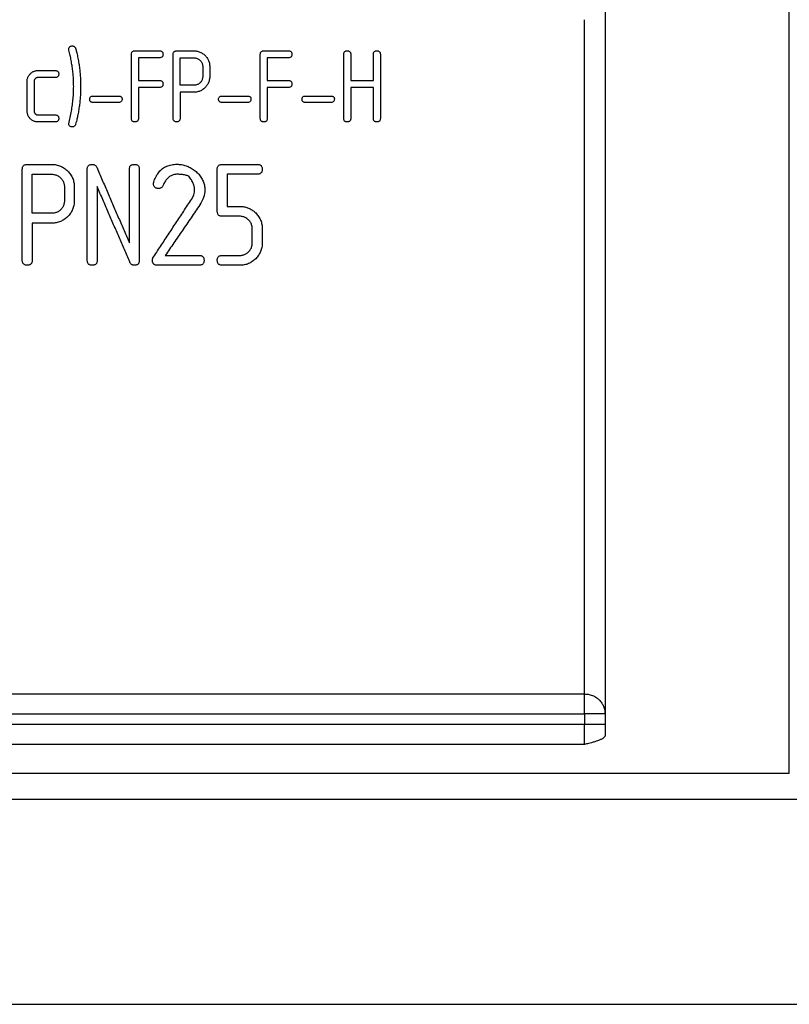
# Model space of a CAD drawing. Header units: millimetres. Extents: x -145 to 220, y -93 to 132.
# Tile 6 of 13: x 1 to 39, y -61 to -13. Entities that reach past the tile are written whole.
import ezdxf

# ---------------------------------------------------------------- set-up
doc = ezdxf.new("R2010")
doc.units = ezdxf.units.MM

msp = doc.modelspace()

# ---------------------------------------------------------------- linework, layer by layer
at = {"color": 7, "linetype": 'Continuous', "lineweight": 25}
for p, q in [((7.033, -14.745), (8.236, -14.745)), ((9.07, -14.748), (9.913, -14.748)), ((13.33, -14.745), (14.533, -14.745)), ((8.236, -15.084), (7.203, -15.084)), ((9.241, -15.086), (9.913, -15.086)), ((14.533, -15.084), (13.5, -15.084)), ((2.3, -15.708), (3.143, -15.708)), ((10.688, -15.515), (10.688, -15.999)), ((3.143, -16.047), (2.3, -16.047)), ((7.203, -16.192), (8.236, -16.192)), ((13.5, -16.192), (14.533, -16.192)), ((17.575, -16.192), (18.681, -16.192)), ((8.236, -16.531), (7.203, -16.531)), ((9.913, -16.428), (9.241, -16.428)), ((9.913, -16.766), (9.241, -16.766)), ((14.533, -16.531), (13.5, -16.531)), ((18.681, -16.531), (17.575, -16.531)), ((4.981, -16.954), (6.249, -16.954)), ((6.249, -17.264), (4.981, -17.264)), ((11.278, -16.954), (12.546, -16.954)), ((12.546, -17.264), (11.278, -17.264)), ((15.352, -16.954), (16.621, -16.954)), ((16.621, -17.264), (15.352, -17.264)), ((2.3, -17.875), (3.143, -17.875)), ((3.143, -18.214), (2.3, -18.214)), ((1.774, -20.29), (2.971, -20.29)), ((11.299, -20.287), (13.01, -20.287)), ((2.016, -20.771), (2.971, -20.771)), ((13.01, -20.769), (11.541, -20.769)), ((11.541, -22.34), (12.158, -22.34)), ((2.971, -22.676), (2.016, -22.676)), ((12.157, -22.822), (11.299, -22.822)), ((2.971, -23.158), (2.016, -23.158)), ((8.519, -24.732), (10.169, -24.732)), ((11.3, -24.732), (12.158, -24.732)), ((10.169, -25.214), (8.126, -25.214)), ((12.158, -25.214), (11.299, -25.214)), ((-29, -46.142), (29, -46.142)), ((-29, -47.104), (29, -47.104)), ((29, -47.104), (29, -47.631)), ((29, -47.631), (-29, -47.631)), ((29, -48.603), (-29, -48.603)), ((-39, -50), (39, -50)), ((40, -51.292), (-40, -51.292)), ((-40, -61.292), (40, -61.292))]:
    msp.add_line(p, q, dxfattribs=at)
at = {"color": 1, "linetype": 'Continuous', "lineweight": 25}
msp.add_open_spline([(39, -50), (39, -49.917), (39, -49.752), (39, -48.424), (39, -46.329), (39, -43.424), (39, -39.781), (39, -35.456), (39, -30.525), (39, -25.071), (39, -19.19), (39, -12.974), (39, -8.197), (39, -5.509), (39, -5)], degree=3, knots=[0, 0, 0, 0, 0.089012, 0.178029, 0.267046, 0.356063, 0.44508, 0.534097, 0.623114, 0.712131, 0.801148, 0.890165, 0.979182, 1, 1, 1, 1], dxfattribs=at)
at = {"color": 7, "linetype": 'Continuous', "lineweight": 25}
for points, knots in [([(30, -11.922), (30, -16.204), (30, -20.345), (30, -28.061), (30, -31.635), (30, -37.966), (30, -40.724), (30, -45.23), (30, -46.979), (30, -48.163)], [0, 0, 0, 0, 0.25, 0.25, 0.5, 0.5, 0.75, 0.75, 1, 1, 1, 1]), ([(29, -46.142), (29, -45.026), (29, -43.415), (29, -39.304), (29, -36.805), (29, -31.077), (29, -27.849), (29, -20.869), (29, -17.118), (29, -13.224)], [0, 0, 0, 0, 0.25, 0.25, 0.5, 0.5, 0.75, 0.75, 1, 1, 1, 1]), ([(3.803, -14.667), (3.804, -14.648), (3.806, -14.611), (3.827, -14.562), (3.864, -14.527), (3.917, -14.507), (3.955, -14.505), (3.976, -14.504)], [0, 0, 0, 0, 0.222007, 0.409466, 0.584399, 0.773802, 1, 1, 1, 1]), ([(4.042, -16.478), (4.041, -16.394), (4.039, -16.225), (4.023, -15.972), (3.999, -15.72), (3.965, -15.468), (3.922, -15.217), (3.871, -14.966), (3.83, -14.799), (3.809, -14.716)], [0, 0, 0, 0, 0.1430689, 0.28583, 0.4284401, 0.5710415, 0.7137618, 0.8567147, 1, 1, 1, 1]), ([(3.976, -14.504), (3.991, -14.505), (4.019, -14.507), (4.058, -14.522), (4.091, -14.547), (4.118, -14.582), (4.13, -14.61), (4.136, -14.625)], [0, 0, 0, 0, 0.198073, 0.383028, 0.569453, 0.771425, 1, 1, 1, 1]), ([(4.136, -14.625), (4.141, -14.639), (4.154, -14.679), (4.172, -14.754), (4.197, -14.857), (4.214, -14.936), (4.224, -14.98)], [0, 0, 0, 0, 0.127531, 0.337603, 0.628903, 1, 1, 1, 1]), ([(6.862, -14.913), (6.863, -14.893), (6.865, -14.856), (6.885, -14.805), (6.922, -14.769), (6.974, -14.748), (7.012, -14.746), (7.033, -14.745)], [0, 0, 0, 0, 0.226842, 0.417206, 0.592173, 0.778693, 1, 1, 1, 1]), ([(8.236, -14.745), (8.257, -14.746), (8.295, -14.748), (8.347, -14.769), (8.383, -14.805), (8.404, -14.856), (8.406, -14.893), (8.407, -14.913)], [0, 0, 0, 0, 0.221281, 0.407785, 0.582752, 0.773132, 1, 1, 1, 1]), ([(8.899, -14.916), (8.9, -14.895), (8.902, -14.858), (8.923, -14.808), (8.959, -14.771), (9.011, -14.751), (9.049, -14.749), (9.07, -14.748)], [0, 0, 0, 0, 0.226844, 0.41721, 0.592176, 0.778695, 1, 1, 1, 1]), ([(9.913, -14.748), (9.943, -14.749), (10.002, -14.75), (10.088, -14.765), (10.171, -14.788), (10.25, -14.82), (10.324, -14.862), (10.395, -14.913), (10.438, -14.953), (10.46, -14.973)], [0, 0, 0, 0, 0.146745, 0.288851, 0.428301, 0.567153, 0.707453, 0.851143, 1, 1, 1, 1]), ([(13.159, -14.913), (13.16, -14.893), (13.162, -14.856), (13.182, -14.805), (13.219, -14.769), (13.271, -14.748), (13.309, -14.746), (13.33, -14.745)], [0, 0, 0, 0, 0.226842, 0.417206, 0.592173, 0.778693, 1, 1, 1, 1]), ([(14.533, -14.745), (14.554, -14.746), (14.592, -14.748), (14.644, -14.769), (14.68, -14.805), (14.701, -14.856), (14.703, -14.893), (14.704, -14.913)], [0, 0, 0, 0, 0.221281, 0.407785, 0.582752, 0.773132, 1, 1, 1, 1]), ([(17.234, -14.913), (17.235, -14.893), (17.236, -14.856), (17.257, -14.805), (17.294, -14.769), (17.345, -14.748), (17.383, -14.746), (17.404, -14.745)], [0, 0, 0, 0, 0.226842, 0.417206, 0.592173, 0.778692, 1, 1, 1, 1]), ([(17.404, -14.745), (17.425, -14.746), (17.463, -14.748), (17.515, -14.769), (17.552, -14.805), (17.572, -14.856), (17.574, -14.893), (17.575, -14.913)], [0, 0, 0, 0, 0.221308, 0.407828, 0.582795, 0.773159, 1, 1, 1, 1]), ([(18.681, -14.913), (18.682, -14.893), (18.684, -14.856), (18.704, -14.805), (18.741, -14.769), (18.792, -14.748), (18.831, -14.746), (18.852, -14.745)], [0, 0, 0, 0, 0.226842, 0.417206, 0.592173, 0.778692, 1, 1, 1, 1]), ([(18.852, -14.745), (18.872, -14.746), (18.911, -14.748), (18.962, -14.769), (18.999, -14.805), (19.019, -14.856), (19.021, -14.893), (19.022, -14.913)], [0, 0, 0, 0, 0.221308, 0.407828, 0.582795, 0.773159, 1, 1, 1, 1]), ([(4.224, -14.98), (4.241, -15.064), (4.275, -15.23), (4.314, -15.48), (4.345, -15.73), (4.367, -15.98), (4.38, -16.229), (4.382, -16.395), (4.383, -16.478)], [0, 0, 0, 0, 0.168079, 0.335329, 0.501953, 0.668147, 0.834101, 1, 1, 1, 1]), ([(6.862, -18.043), (6.862, -17.837), (6.862, -17.424), (6.862, -16.801), (6.862, -16.175), (6.862, -15.546), (6.862, -15.124), (6.862, -14.913)], [0, 0, 0, 0, 0.200038, 0.400019, 0.599981, 0.799962, 1, 1, 1, 1]), ([(8.407, -14.913), (8.406, -14.934), (8.404, -14.972), (8.383, -15.023), (8.346, -15.06), (8.295, -15.081), (8.257, -15.083), (8.236, -15.084)], [0, 0, 0, 0, 0.230596, 0.422677, 0.597691, 0.782531, 1, 1, 1, 1]), ([(8.899, -18.04), (8.899, -17.834), (8.899, -17.423), (8.899, -16.8), (8.899, -16.175), (8.899, -15.547), (8.899, -15.126), (8.899, -14.916)], [0, 0, 0, 0, 0.200038, 0.400019, 0.599981, 0.799962, 1, 1, 1, 1]), ([(9.913, -15.086), (9.936, -15.087), (9.981, -15.089), (10.047, -15.105), (10.109, -15.131), (10.167, -15.166), (10.201, -15.197), (10.218, -15.213)], [0, 0, 0, 0, 0.201627, 0.396979, 0.591527, 0.790813, 1, 1, 1, 1]), ([(10.218, -15.213), (10.234, -15.23), (10.265, -15.263), (10.302, -15.321), (10.328, -15.382), (10.344, -15.447), (10.346, -15.492), (10.347, -15.515)], [0, 0, 0, 0, 0.204749, 0.402184, 0.597191, 0.794839, 1, 1, 1, 1]), ([(10.46, -14.973), (10.481, -14.995), (10.522, -15.038), (10.574, -15.11), (10.616, -15.184), (10.648, -15.262), (10.671, -15.344), (10.685, -15.428), (10.687, -15.486), (10.688, -15.515)], [0, 0, 0, 0, 0.148444, 0.291971, 0.432416, 0.571655, 0.711532, 0.853786, 1, 1, 1, 1]), ([(13.159, -18.043), (13.159, -17.837), (13.159, -17.424), (13.159, -16.801), (13.159, -16.175), (13.159, -15.546), (13.159, -15.124), (13.159, -14.913)], [0, 0, 0, 0, 0.200038, 0.400019, 0.599981, 0.799962, 1, 1, 1, 1]), ([(14.704, -14.913), (14.703, -14.934), (14.701, -14.972), (14.68, -15.023), (14.643, -15.06), (14.592, -15.081), (14.554, -15.083), (14.533, -15.084)], [0, 0, 0, 0, 0.2305958, 0.4226765, 0.5976906, 0.7825312, 1, 1, 1, 1]), ([(17.234, -18.043), (17.234, -17.837), (17.234, -17.424), (17.234, -16.801), (17.234, -16.175), (17.234, -15.546), (17.234, -15.124), (17.234, -14.913)], [0, 0, 0, 0, 0.200038, 0.400019, 0.599981, 0.799962, 1, 1, 1, 1]), ([(19.022, -14.913), (19.022, -15.124), (19.022, -15.546), (19.022, -16.175), (19.022, -16.801), (19.022, -17.424), (19.022, -17.837), (19.022, -18.043)], [0, 0, 0, 0, 0.200038, 0.400019, 0.599981, 0.799962, 1, 1, 1, 1]), ([(1.925, -15.864), (1.942, -15.848), (1.976, -15.816), (2.034, -15.777), (2.096, -15.746), (2.161, -15.724), (2.229, -15.711), (2.276, -15.709), (2.3, -15.708)], [0, 0, 0, 0, 0.173931, 0.340793, 0.503553, 0.665456, 0.829853, 1, 1, 1, 1]), ([(3.143, -15.708), (3.164, -15.709), (3.202, -15.711), (3.253, -15.732), (3.29, -15.768), (3.311, -15.819), (3.312, -15.856), (3.313, -15.876)], [0, 0, 0, 0, 0.220454, 0.406485, 0.581459, 0.772314, 1, 1, 1, 1]), ([(1.769, -16.237), (1.77, -16.214), (1.771, -16.168), (1.784, -16.101), (1.806, -16.036), (1.837, -15.975), (1.876, -15.917), (1.908, -15.882), (1.925, -15.864)], [0, 0, 0, 0, 0.1705, 0.335877, 0.498699, 0.661753, 0.827914, 1, 1, 1, 1]), ([(2.167, -16.103), (2.158, -16.113), (2.141, -16.132), (2.123, -16.165), (2.112, -16.2), (2.111, -16.225), (2.11, -16.237)], [0, 0, 0, 0, 0.255161, 0.500607, 0.745766, 1, 1, 1, 1]), ([(2.3, -16.047), (2.288, -16.047), (2.263, -16.049), (2.228, -16.06), (2.194, -16.078), (2.176, -16.095), (2.167, -16.103)], [0, 0, 0, 0, 0.249134, 0.491415, 0.738126, 1, 1, 1, 1]), ([(3.313, -15.876), (3.312, -15.897), (3.311, -15.935), (3.29, -15.986), (3.253, -16.023), (3.202, -16.044), (3.163, -16.046), (3.143, -16.047)], [0, 0, 0, 0, 0.231317, 0.423849, 0.598874, 0.783269, 1, 1, 1, 1]), ([(8.236, -16.192), (8.257, -16.193), (8.295, -16.195), (8.347, -16.216), (8.383, -16.253), (8.404, -16.303), (8.406, -16.34), (8.407, -16.36)], [0, 0, 0, 0, 0.220016, 0.405797, 0.580775, 0.771882, 1, 1, 1, 1]), ([(10.218, -16.303), (10.201, -16.318), (10.167, -16.348), (10.109, -16.384), (10.047, -16.409), (9.981, -16.425), (9.936, -16.427), (9.913, -16.428)], [0, 0, 0, 0, 0.209165, 0.408434, 0.602978, 0.79834, 1, 1, 1, 1]), ([(10.347, -15.999), (10.346, -16.022), (10.344, -16.067), (10.328, -16.133), (10.302, -16.195), (10.266, -16.252), (10.234, -16.286), (10.218, -16.303)], [0, 0, 0, 0, 0.20698, 0.405568, 0.600572, 0.797063, 1, 1, 1, 1]), ([(10.688, -15.999), (10.687, -16.029), (10.685, -16.089), (10.67, -16.176), (10.647, -16.258), (10.614, -16.336), (10.572, -16.409), (10.521, -16.479), (10.481, -16.521), (10.461, -16.542)], [0, 0, 0, 0, 0.151638, 0.297387, 0.439009, 0.57832, 0.717125, 0.857154, 1, 1, 1, 1]), ([(14.533, -16.192), (14.554, -16.193), (14.592, -16.195), (14.644, -16.216), (14.68, -16.253), (14.701, -16.303), (14.703, -16.34), (14.704, -16.36)], [0, 0, 0, 0, 0.220016, 0.405797, 0.580775, 0.771882, 1, 1, 1, 1]), ([(3.808, -18.303), (3.832, -18.2), (3.879, -17.995), (3.937, -17.687), (3.983, -17.381), (4.016, -17.078), (4.037, -16.777), (4.04, -16.577), (4.042, -16.478)], [0, 0, 0, 0, 0.173097, 0.343503, 0.511285, 0.676538, 0.839389, 1, 1, 1, 1]), ([(4.383, -16.478), (4.382, -16.562), (4.38, -16.731), (4.366, -16.983), (4.344, -17.235), (4.312, -17.487), (4.272, -17.738), (4.238, -17.904), (4.221, -17.987)], [0, 0, 0, 0, 0.165624, 0.331419, 0.497573, 0.66427, 0.831688, 1, 1, 1, 1]), ([(8.407, -16.36), (8.406, -16.381), (8.404, -16.419), (8.383, -16.47), (8.346, -16.507), (8.295, -16.528), (8.257, -16.53), (8.236, -16.531)], [0, 0, 0, 0, 0.2317037, 0.4244769, 0.5995085, 0.7836657, 1, 1, 1, 1]), ([(10.461, -16.542), (10.439, -16.563), (10.396, -16.603), (10.324, -16.653), (10.249, -16.695), (10.17, -16.727), (10.088, -16.75), (10.001, -16.764), (9.943, -16.766), (9.913, -16.766)], [0, 0, 0, 0, 0.150477, 0.295112, 0.43581, 0.574602, 0.713563, 0.854727, 1, 1, 1, 1]), ([(14.704, -16.36), (14.703, -16.381), (14.701, -16.419), (14.68, -16.47), (14.643, -16.507), (14.592, -16.528), (14.554, -16.53), (14.533, -16.531)], [0, 0, 0, 0, 0.231704, 0.424477, 0.599508, 0.783666, 1, 1, 1, 1]), ([(4.825, -17.108), (4.826, -17.085), (4.828, -17.044), (4.859, -16.99), (4.915, -16.958), (4.957, -16.956), (4.981, -16.954)], [0, 0, 0, 0, 0.279593, 0.508018, 0.731552, 1, 1, 1, 1]), ([(4.981, -17.264), (4.962, -17.263), (4.927, -17.261), (4.88, -17.242), (4.846, -17.208), (4.827, -17.161), (4.826, -17.127), (4.825, -17.108)], [0, 0, 0, 0, 0.215889, 0.399748, 0.574789, 0.767865, 1, 1, 1, 1]), ([(6.249, -16.954), (6.268, -16.955), (6.303, -16.957), (6.35, -16.976), (6.384, -17.009), (6.403, -17.055), (6.404, -17.089), (6.405, -17.108)], [0, 0, 0, 0, 0.21945, 0.404929, 0.579912, 0.771324, 1, 1, 1, 1]), ([(6.405, -17.108), (6.404, -17.131), (6.402, -17.173), (6.37, -17.228), (6.315, -17.26), (6.272, -17.263), (6.249, -17.264)], [0, 0, 0, 0, 0.283759, 0.513552, 0.735824, 1, 1, 1, 1]), ([(11.122, -17.108), (11.123, -17.085), (11.125, -17.044), (11.156, -16.99), (11.212, -16.958), (11.255, -16.956), (11.278, -16.954)], [0, 0, 0, 0, 0.279593, 0.508018, 0.731552, 1, 1, 1, 1]), ([(11.278, -17.264), (11.259, -17.263), (11.224, -17.261), (11.177, -17.242), (11.143, -17.208), (11.124, -17.161), (11.123, -17.127), (11.122, -17.108)], [0, 0, 0, 0, 0.215889, 0.399748, 0.574789, 0.767865, 1, 1, 1, 1]), ([(12.546, -16.954), (12.565, -16.955), (12.6, -16.957), (12.648, -16.976), (12.681, -17.009), (12.7, -17.055), (12.701, -17.089), (12.702, -17.108)], [0, 0, 0, 0, 0.21945, 0.404929, 0.579912, 0.771324, 1, 1, 1, 1]), ([(12.702, -17.108), (12.701, -17.131), (12.699, -17.173), (12.668, -17.228), (12.612, -17.26), (12.569, -17.263), (12.546, -17.264)], [0, 0, 0, 0, 0.283759, 0.513552, 0.735824, 1, 1, 1, 1]), ([(15.196, -17.108), (15.198, -17.085), (15.2, -17.044), (15.231, -16.99), (15.286, -16.958), (15.329, -16.956), (15.352, -16.954)], [0, 0, 0, 0, 0.279593, 0.508018, 0.731552, 1, 1, 1, 1]), ([(15.352, -17.264), (15.334, -17.263), (15.299, -17.261), (15.251, -17.242), (15.218, -17.208), (15.199, -17.161), (15.197, -17.127), (15.196, -17.108)], [0, 0, 0, 0, 0.215889, 0.399748, 0.574789, 0.767865, 1, 1, 1, 1]), ([(16.621, -16.954), (16.64, -16.955), (16.675, -16.957), (16.722, -16.976), (16.756, -17.009), (16.774, -17.055), (16.776, -17.089), (16.777, -17.108)], [0, 0, 0, 0, 0.21945, 0.404929, 0.579912, 0.771324, 1, 1, 1, 1]), ([(16.777, -17.108), (16.776, -17.131), (16.773, -17.173), (16.742, -17.228), (16.687, -17.26), (16.644, -17.263), (16.621, -17.264)], [0, 0, 0, 0, 0.283759, 0.513552, 0.735824, 1, 1, 1, 1]), ([(1.924, -18.059), (1.908, -18.041), (1.876, -18.007), (1.837, -17.95), (1.806, -17.889), (1.785, -17.823), (1.771, -17.754), (1.77, -17.706), (1.769, -17.682)], [0, 0, 0, 0, 0.165939, 0.328601, 0.490599, 0.654682, 0.823605, 1, 1, 1, 1]), ([(2.11, -17.682), (2.111, -17.695), (2.112, -17.72), (2.123, -17.757), (2.141, -17.79), (2.158, -17.809), (2.167, -17.819)], [0, 0, 0, 0, 0.259843, 0.507005, 0.750644, 1, 1, 1, 1]), ([(2.3, -18.214), (2.276, -18.213), (2.229, -18.211), (2.16, -18.198), (2.095, -18.177), (2.034, -18.146), (1.975, -18.107), (1.941, -18.075), (1.924, -18.059)], [0, 0, 0, 0, 0.1692382, 0.3330725, 0.4947066, 0.6575283, 0.8249068, 1, 1, 1, 1]), ([(2.167, -17.819), (2.176, -17.827), (2.194, -17.844), (2.228, -17.862), (2.263, -17.873), (2.288, -17.874), (2.3, -17.875)], [0, 0, 0, 0, 0.263128, 0.510128, 0.751918, 1, 1, 1, 1]), ([(3.143, -17.875), (3.164, -17.876), (3.202, -17.878), (3.254, -17.899), (3.29, -17.935), (3.311, -17.986), (3.312, -18.023), (3.313, -18.043)], [0, 0, 0, 0, 0.218383, 0.403225, 0.578221, 0.770275, 1, 1, 1, 1]), ([(3.313, -18.043), (3.312, -18.064), (3.311, -18.102), (3.29, -18.153), (3.253, -18.19), (3.202, -18.211), (3.163, -18.213), (3.143, -18.214)], [0, 0, 0, 0, 0.233182, 0.426872, 0.601932, 0.785186, 1, 1, 1, 1]), ([(4.221, -17.987), (4.215, -18.017), (4.201, -18.085), (4.172, -18.2), (4.149, -18.284), (4.137, -18.33)], [0, 0, 0, 0, 0.259899, 0.593632, 1, 1, 1, 1]), ([(7.033, -18.214), (7.012, -18.213), (6.974, -18.211), (6.922, -18.19), (6.886, -18.153), (6.865, -18.102), (6.863, -18.064), (6.862, -18.043)], [0, 0, 0, 0, 0.214844, 0.398114, 0.573173, 0.766847, 1, 1, 1, 1]), ([(7.203, -18.043), (7.202, -18.064), (7.2, -18.102), (7.18, -18.153), (7.143, -18.19), (7.091, -18.211), (7.053, -18.213), (7.033, -18.214)], [0, 0, 0, 0, 0.233153, 0.426827, 0.601886, 0.785156, 1, 1, 1, 1]), ([(9.07, -18.211), (9.049, -18.21), (9.011, -18.208), (8.959, -18.187), (8.923, -18.15), (8.902, -18.099), (8.9, -18.061), (8.899, -18.04)], [0, 0, 0, 0, 0.214846, 0.398118, 0.573177, 0.766849, 1, 1, 1, 1]), ([(9.241, -18.04), (9.24, -18.061), (9.238, -18.099), (9.217, -18.15), (9.18, -18.187), (9.129, -18.208), (9.091, -18.21), (9.07, -18.211)], [0, 0, 0, 0, 0.233151, 0.426823, 0.601882, 0.785154, 1, 1, 1, 1]), ([(13.33, -18.214), (13.309, -18.213), (13.271, -18.211), (13.219, -18.19), (13.183, -18.153), (13.162, -18.102), (13.16, -18.064), (13.159, -18.043)], [0, 0, 0, 0, 0.214844, 0.398114, 0.573173, 0.766847, 1, 1, 1, 1]), ([(13.5, -18.043), (13.499, -18.064), (13.497, -18.102), (13.477, -18.153), (13.44, -18.19), (13.389, -18.211), (13.35, -18.213), (13.33, -18.214)], [0, 0, 0, 0, 0.233156, 0.42683, 0.60189, 0.785159, 1, 1, 1, 1]), ([(17.404, -18.214), (17.384, -18.213), (17.345, -18.211), (17.294, -18.19), (17.257, -18.153), (17.237, -18.102), (17.235, -18.064), (17.234, -18.043)], [0, 0, 0, 0, 0.214844, 0.398114, 0.573173, 0.766847, 1, 1, 1, 1]), ([(17.575, -18.043), (17.574, -18.064), (17.572, -18.102), (17.551, -18.153), (17.515, -18.19), (17.463, -18.211), (17.425, -18.213), (17.404, -18.214)], [0, 0, 0, 0, 0.233156, 0.426831, 0.60189, 0.785159, 1, 1, 1, 1]), ([(18.852, -18.214), (18.831, -18.213), (18.793, -18.211), (18.741, -18.19), (18.704, -18.153), (18.684, -18.102), (18.682, -18.064), (18.681, -18.043)], [0, 0, 0, 0, 0.214844, 0.398114, 0.573173, 0.766847, 1, 1, 1, 1]), ([(19.022, -18.043), (19.021, -18.064), (19.019, -18.102), (18.999, -18.153), (18.962, -18.19), (18.91, -18.211), (18.872, -18.213), (18.852, -18.214)], [0, 0, 0, 0, 0.233153, 0.426827, 0.601886, 0.785156, 1, 1, 1, 1]), ([(3.976, -18.454), (3.956, -18.454), (3.919, -18.452), (3.869, -18.434), (3.832, -18.401), (3.809, -18.356), (3.806, -18.322), (3.804, -18.304)], [0, 0, 0, 0, 0.222698, 0.412341, 0.589167, 0.777996, 1, 1, 1, 1]), ([(4.137, -18.33), (4.129, -18.349), (4.114, -18.384), (4.076, -18.425), (4.029, -18.451), (3.994, -18.453), (3.976, -18.454)], [0, 0, 0, 0, 0.290081, 0.536495, 0.763286, 1, 1, 1, 1]), ([(1.532, -20.53), (1.533, -20.505), (1.535, -20.46), (1.555, -20.398), (1.589, -20.348), (1.639, -20.313), (1.703, -20.293), (1.749, -20.291), (1.774, -20.29)], [0, 0, 0, 0, 0.196762, 0.3649, 0.514594, 0.660263, 0.817725, 1, 1, 1, 1]), ([(1.532, -24.969), (1.532, -24.763), (1.532, -24.351), (1.532, -23.727), (1.532, -23.098), (1.532, -22.463), (1.532, -21.824), (1.532, -21.18), (1.532, -20.746), (1.532, -20.53)], [0, 0, 0, 0, 0.142937, 0.285794, 0.428603, 0.571397, 0.714206, 0.857063, 1, 1, 1, 1]), ([(2.971, -20.29), (3.009, -20.291), (3.082, -20.293), (3.191, -20.308), (3.295, -20.334), (3.394, -20.369), (3.49, -20.415), (3.581, -20.47), (3.668, -20.535), (3.721, -20.585), (3.748, -20.61)], [0, 0, 0, 0, 0.127478, 0.251354, 0.373063, 0.494092, 0.615924, 0.739988, 0.867614, 1, 1, 1, 1]), ([(3.748, -20.61), (3.774, -20.638), (3.826, -20.692), (3.893, -20.78), (3.949, -20.871), (3.994, -20.966), (4.029, -21.065), (4.054, -21.167), (4.069, -21.273), (4.071, -21.344), (4.072, -21.381)], [0, 0, 0, 0, 0.1285799, 0.253801, 0.3768513, 0.4989288, 0.6212079, 0.744807, 0.8707604, 1, 1, 1, 1]), ([(4.707, -20.527), (4.708, -20.502), (4.71, -20.457), (4.729, -20.395), (4.763, -20.346), (4.813, -20.311), (4.875, -20.29), (4.922, -20.288), (4.946, -20.287)], [0, 0, 0, 0, 0.197929, 0.366899, 0.516926, 0.662317, 0.818944, 1, 1, 1, 1]), ([(4.707, -24.971), (4.707, -24.765), (4.707, -24.353), (4.707, -23.728), (4.707, -23.098), (4.707, -22.463), (4.707, -21.823), (4.707, -21.178), (4.707, -20.744), (4.707, -20.527)], [0, 0, 0, 0, 0.142937, 0.285794, 0.428603, 0.571397, 0.714206, 0.857063, 1, 1, 1, 1]), ([(4.946, -20.287), (4.966, -20.288), (5.005, -20.29), (5.059, -20.308), (5.105, -20.337), (5.143, -20.377), (5.16, -20.41), (5.169, -20.427)], [0, 0, 0, 0, 0.208918, 0.400665, 0.587845, 0.783772, 1, 1, 1, 1]), ([(5.169, -20.427), (5.259, -20.637), (5.439, -21.055), (5.708, -21.678), (5.975, -22.297), (6.24, -22.911), (6.502, -23.52), (6.676, -23.923), (6.763, -24.124)], [0, 0, 0, 0, 0.167119, 0.334015, 0.50072, 0.667265, 0.833681, 1, 1, 1, 1]), ([(6.763, -20.527), (6.764, -20.502), (6.766, -20.457), (6.786, -20.395), (6.82, -20.346), (6.87, -20.311), (6.933, -20.29), (6.98, -20.288), (7.005, -20.287)], [0, 0, 0, 0, 0.196868, 0.365082, 0.514806, 0.66045, 0.817835, 1, 1, 1, 1]), ([(6.763, -24.124), (6.763, -23.928), (6.763, -23.536), (6.763, -22.943), (6.763, -22.346), (6.763, -21.744), (6.763, -21.138), (6.763, -20.731), (6.763, -20.527)], [0, 0, 0, 0, 0.166721, 0.333377, 0.5, 0.666623, 0.833279, 1, 1, 1, 1]), ([(7.005, -20.287), (7.026, -20.288), (7.067, -20.289), (7.123, -20.304), (7.17, -20.33), (7.206, -20.366), (7.23, -20.411), (7.245, -20.466), (7.246, -20.506), (7.247, -20.527)], [0, 0, 0, 0, 0.157865, 0.296396, 0.423234, 0.548015, 0.680661, 0.829393, 1, 1, 1, 1]), ([(7.247, -20.527), (7.247, -20.744), (7.247, -21.178), (7.247, -21.823), (7.247, -22.463), (7.247, -23.098), (7.247, -23.728), (7.247, -24.353), (7.247, -24.765), (7.247, -24.971)], [0, 0, 0, 0, 0.142937, 0.285794, 0.428603, 0.571397, 0.714206, 0.857063, 1, 1, 1, 1]), ([(7.972, -21.098), (7.988, -21.055), (8.019, -20.972), (8.078, -20.854), (8.143, -20.747), (8.216, -20.65), (8.297, -20.564), (8.386, -20.489), (8.483, -20.426), (8.588, -20.373), (8.701, -20.332), (8.823, -20.303), (8.952, -20.285), (9.041, -20.283), (9.087, -20.282)], [0, 0, 0, 0, 0.09698, 0.188729, 0.275808, 0.358907, 0.438848, 0.516588, 0.593202, 0.669846, 0.747712, 0.827973, 0.911733, 1, 1, 1, 1]), ([(9.087, -20.282), (9.125, -20.283), (9.202, -20.284), (9.315, -20.298), (9.425, -20.32), (9.532, -20.352), (9.636, -20.392), (9.737, -20.44), (9.834, -20.498), (9.929, -20.563), (9.988, -20.613), (10.018, -20.638)], [0, 0, 0, 0, 0.111668, 0.221167, 0.329375, 0.437184, 0.545481, 0.655129, 0.766939, 0.881668, 1, 1, 1, 1]), ([(10.018, -20.638), (10.049, -20.666), (10.11, -20.722), (10.19, -20.812), (10.26, -20.905), (10.318, -21.002), (10.365, -21.101), (10.402, -21.204), (10.427, -21.309), (10.443, -21.417), (10.445, -21.49), (10.446, -21.527)], [0, 0, 0, 0, 0.119489, 0.234674, 0.346474, 0.45585, 0.563783, 0.671248, 0.77919, 0.888501, 1, 1, 1, 1]), ([(11.057, -20.527), (11.058, -20.502), (11.06, -20.457), (11.08, -20.395), (11.114, -20.346), (11.164, -20.311), (11.228, -20.29), (11.274, -20.288), (11.299, -20.287)], [0, 0, 0, 0, 0.196635, 0.364682, 0.514341, 0.66004, 0.817592, 1, 1, 1, 1]), ([(11.057, -22.58), (11.057, -22.41), (11.057, -22.072), (11.057, -21.56), (11.057, -21.045), (11.057, -20.7), (11.057, -20.527)], [0, 0, 0, 0, 0.250018, 0.5, 0.749982, 1, 1, 1, 1]), ([(13.01, -20.287), (13.032, -20.288), (13.073, -20.289), (13.129, -20.304), (13.176, -20.33), (13.211, -20.365), (13.236, -20.411), (13.251, -20.466), (13.252, -20.505), (13.253, -20.527)], [0, 0, 0, 0, 0.158119, 0.296841, 0.423781, 0.548555, 0.681093, 0.829636, 1, 1, 1, 1]), ([(13.253, -20.527), (13.252, -20.552), (13.25, -20.598), (13.23, -20.661), (13.195, -20.71), (13.145, -20.745), (13.081, -20.766), (13.035, -20.768), (13.01, -20.769)], [0, 0, 0, 0, 0.199628, 0.369261, 0.519457, 0.664743, 0.820729, 1, 1, 1, 1]), ([(2.971, -20.771), (2.999, -20.772), (3.053, -20.774), (3.132, -20.79), (3.207, -20.815), (3.278, -20.851), (3.345, -20.896), (3.385, -20.932), (3.405, -20.951)], [0, 0, 0, 0, 0.166982, 0.329317, 0.4904, 0.653703, 0.822562, 1, 1, 1, 1]), ([(3.405, -20.951), (3.424, -20.971), (3.462, -21.011), (3.508, -21.078), (3.544, -21.148), (3.569, -21.222), (3.585, -21.3), (3.587, -21.353), (3.588, -21.381)], [0, 0, 0, 0, 0.168889, 0.333332, 0.495969, 0.659532, 0.826703, 1, 1, 1, 1]), ([(7.943, -21.226), (7.944, -21.215), (7.945, -21.189), (7.956, -21.147), (7.966, -21.115), (7.972, -21.098)], [0, 0, 0, 0, 0.253634, 0.585908, 1, 1, 1, 1]), ([(9.107, -20.771), (9.079, -20.772), (9.024, -20.774), (8.943, -20.788), (8.867, -20.811), (8.795, -20.843), (8.727, -20.884), (8.664, -20.933), (8.604, -20.992), (8.549, -21.059), (8.498, -21.134), (8.451, -21.218), (8.424, -21.278), (8.41, -21.309)], [0, 0, 0, 0, 0.085591, 0.168187, 0.249221, 0.330177, 0.412512, 0.497582, 0.586592, 0.680568, 0.78036, 0.886654, 1, 1, 1, 1]), ([(9.664, -20.868), (9.638, -20.858), (9.584, -20.837), (9.498, -20.813), (9.408, -20.794), (9.312, -20.781), (9.211, -20.773), (9.142, -20.772), (9.107, -20.771)], [0, 0, 0, 0, 0.151078, 0.307122, 0.46916, 0.638117, 0.81482, 1, 1, 1, 1]), ([(9.951, -21.538), (9.95, -21.512), (9.948, -21.459), (9.935, -21.38), (9.913, -21.299), (9.882, -21.215), (9.841, -21.131), (9.792, -21.044), (9.733, -20.956), (9.687, -20.898), (9.664, -20.868)], [0, 0, 0, 0, 0.10667, 0.216672, 0.331036, 0.450735, 0.576679, 0.709705, 0.850579, 1, 1, 1, 1]), ([(11.541, -20.769), (11.541, -20.945), (11.541, -21.296), (11.541, -21.82), (11.541, -22.167), (11.541, -22.34)], [0, 0, 0, 0, 0.3333415, 0.6666585, 1, 1, 1, 1]), ([(5.191, -21.374), (5.191, -21.578), (5.191, -21.986), (5.191, -22.593), (5.191, -23.195), (5.191, -23.792), (5.191, -24.385), (5.191, -24.776), (5.191, -24.971)], [0, 0, 0, 0, 0.166723, 0.333378, 0.5, 0.666622, 0.833277, 1, 1, 1, 1]), ([(6.779, -25.046), (6.692, -24.846), (6.52, -24.447), (6.258, -23.842), (5.995, -23.233), (5.729, -22.618), (5.461, -21.999), (5.281, -21.583), (5.191, -21.374)], [0, 0, 0, 0, 0.166303, 0.332709, 0.499249, 0.665957, 0.832863, 1, 1, 1, 1]), ([(8.192, -21.465), (8.17, -21.464), (8.128, -21.462), (8.071, -21.448), (8.023, -21.423), (7.986, -21.388), (7.96, -21.342), (7.945, -21.287), (7.944, -21.247), (7.943, -21.226)], [0, 0, 0, 0, 0.157793, 0.296788, 0.424061, 0.548863, 0.681118, 0.829399, 1, 1, 1, 1]), ([(8.41, -21.309), (8.401, -21.328), (8.383, -21.364), (8.346, -21.409), (8.301, -21.442), (8.248, -21.461), (8.211, -21.463), (8.192, -21.465)], [0, 0, 0, 0, 0.233013, 0.437595, 0.624441, 0.807155, 1, 1, 1, 1]), ([(3.588, -22.068), (3.587, -22.095), (3.585, -22.149), (3.569, -22.228), (3.544, -22.302), (3.508, -22.373), (3.462, -22.439), (3.424, -22.479), (3.405, -22.499)], [0, 0, 0, 0, 0.174501, 0.342462, 0.506334, 0.668754, 0.832427, 1, 1, 1, 1]), ([(4.072, -22.068), (4.071, -22.106), (4.069, -22.18), (4.053, -22.289), (4.027, -22.393), (3.991, -22.492), (3.945, -22.586), (3.89, -22.676), (3.825, -22.761), (3.775, -22.813), (3.75, -22.839)], [0, 0, 0, 0, 0.134423, 0.263996, 0.389778, 0.512865, 0.634364, 0.755366, 0.87692, 1, 1, 1, 1]), ([(7.911, -24.855), (8.035, -24.667), (8.283, -24.292), (8.657, -23.724), (9.035, -23.153), (9.415, -22.577), (9.67, -22.19), (9.798, -21.996)], [0, 0, 0, 0, 0.1992754, 0.3988831, 0.5988533, 0.7992157, 1, 1, 1, 1]), ([(3.405, -22.499), (3.385, -22.517), (3.345, -22.553), (3.278, -22.598), (3.207, -22.633), (3.132, -22.658), (3.053, -22.673), (2.999, -22.675), (2.971, -22.676)], [0, 0, 0, 0, 0.177911, 0.347013, 0.510349, 0.671291, 0.833358, 1, 1, 1, 1]), ([(10.205, -22.265), (10.062, -22.474), (9.778, -22.89), (9.355, -23.509), (8.935, -24.123), (8.657, -24.529), (8.519, -24.732)], [0, 0, 0, 0, 0.250828, 0.501075, 0.750785, 1, 1, 1, 1]), ([(11.299, -22.822), (11.278, -22.821), (11.237, -22.82), (11.181, -22.805), (11.135, -22.78), (11.099, -22.743), (11.074, -22.697), (11.059, -22.642), (11.058, -22.601), (11.057, -22.58)], [0, 0, 0, 0, 0.153215, 0.288744, 0.414161, 0.539051, 0.67326, 0.824959, 1, 1, 1, 1]), ([(12.158, -22.34), (12.191, -22.341), (12.257, -22.343), (12.354, -22.355), (12.448, -22.375), (12.538, -22.403), (12.624, -22.439), (12.707, -22.483), (12.786, -22.534), (12.862, -22.593), (12.909, -22.638), (12.933, -22.66)], [0, 0, 0, 0, 0.1134822, 0.2238994, 0.3322931, 0.4397476, 0.5473594, 0.6562048, 0.7673088, 0.8816211, 1, 1, 1, 1]), ([(3.75, -22.839), (3.722, -22.865), (3.669, -22.915), (3.581, -22.98), (3.489, -23.035), (3.393, -23.08), (3.293, -23.115), (3.189, -23.14), (3.081, -23.155), (3.008, -23.157), (2.971, -23.158)], [0, 0, 0, 0, 0.134648, 0.263735, 0.388564, 0.510554, 0.631197, 0.752008, 0.874475, 1, 1, 1, 1]), ([(12.586, -23.002), (12.566, -22.983), (12.527, -22.947), (12.461, -22.901), (12.391, -22.866), (12.317, -22.84), (12.238, -22.825), (12.185, -22.823), (12.157, -22.822)], [0, 0, 0, 0, 0.178788, 0.348266, 0.511537, 0.672108, 0.833698, 1, 1, 1, 1]), ([(12.766, -23.432), (12.765, -23.405), (12.763, -23.352), (12.748, -23.274), (12.723, -23.2), (12.688, -23.13), (12.643, -23.063), (12.605, -23.022), (12.586, -23.002)], [0, 0, 0, 0, 0.172813, 0.33996, 0.503717, 0.666573, 0.831134, 1, 1, 1, 1]), ([(12.933, -22.66), (12.959, -22.688), (13.01, -22.742), (13.076, -22.83), (13.131, -22.922), (13.176, -23.017), (13.211, -23.116), (13.235, -23.218), (13.25, -23.324), (13.252, -23.396), (13.253, -23.432)], [0, 0, 0, 0, 0.127146, 0.25144, 0.374031, 0.49607, 0.618673, 0.742898, 0.869716, 1, 1, 1, 1]), ([(2.016, -23.158), (2.016, -23.31), (2.016, -23.615), (2.016, -24.069), (2.016, -24.521), (2.016, -24.819), (2.016, -24.969)], [0, 0, 0, 0, 0.250015, 0.5, 0.749985, 1, 1, 1, 1]), ([(12.586, -24.551), (12.605, -24.53), (12.642, -24.49), (12.687, -24.423), (12.723, -24.353), (12.748, -24.278), (12.763, -24.199), (12.765, -24.144), (12.766, -24.116)], [0, 0, 0, 0, 0.16498, 0.327473, 0.489806, 0.654407, 0.823699, 1, 1, 1, 1]), ([(13.253, -24.116), (13.252, -24.154), (13.25, -24.229), (13.234, -24.338), (13.209, -24.442), (13.173, -24.542), (13.128, -24.637), (13.072, -24.727), (13.008, -24.813), (12.958, -24.865), (12.933, -24.892)], [0, 0, 0, 0, 0.134698, 0.264614, 0.390732, 0.514071, 0.635664, 0.756534, 0.87767, 1, 1, 1, 1]), ([(1.774, -25.211), (1.753, -25.21), (1.712, -25.209), (1.656, -25.194), (1.61, -25.169), (1.574, -25.132), (1.549, -25.086), (1.534, -25.031), (1.533, -24.99), (1.532, -24.969)], [0, 0, 0, 0, 0.150427, 0.283852, 0.408169, 0.533153, 0.668571, 0.822327, 1, 1, 1, 1]), ([(2.016, -24.969), (2.015, -24.993), (2.013, -25.04), (1.993, -25.102), (1.959, -25.152), (1.909, -25.187), (1.845, -25.208), (1.799, -25.21), (1.774, -25.211)], [0, 0, 0, 0, 0.20499, 0.378487, 0.530256, 0.674265, 0.826371, 1, 1, 1, 1]), ([(4.949, -25.214), (4.928, -25.213), (4.887, -25.211), (4.831, -25.196), (4.785, -25.171), (4.749, -25.135), (4.724, -25.089), (4.709, -25.033), (4.708, -24.993), (4.707, -24.971)], [0, 0, 0, 0, 0.150438, 0.283871, 0.408192, 0.533177, 0.668589, 0.822338, 1, 1, 1, 1]), ([(5.191, -24.971), (5.19, -24.996), (5.188, -25.042), (5.168, -25.105), (5.134, -25.155), (5.084, -25.19), (5.02, -25.211), (4.974, -25.213), (4.949, -25.214)], [0, 0, 0, 0, 0.204932, 0.378387, 0.530139, 0.674162, 0.82631, 1, 1, 1, 1]), ([(7.247, -24.971), (7.246, -24.996), (7.244, -25.042), (7.224, -25.105), (7.189, -25.155), (7.139, -25.19), (7.076, -25.211), (7.029, -25.213), (7.004, -25.214)], [0, 0, 0, 0, 0.204702, 0.377993, 0.529679, 0.673755, 0.826068, 1, 1, 1, 1]), ([(7.887, -24.961), (7.888, -24.941), (7.888, -24.904), (7.904, -24.87), (7.911, -24.855)], [0, 0, 0, 0, 0.559285, 1, 1, 1, 1]), ([(8.126, -25.214), (8.105, -25.213), (8.065, -25.211), (8.009, -25.196), (7.964, -25.169), (7.928, -25.131), (7.904, -25.084), (7.89, -25.026), (7.888, -24.984), (7.887, -24.961)], [0, 0, 0, 0, 0.1458506, 0.2758653, 0.3984283, 0.5235831, 0.6609439, 0.8180197, 1, 1, 1, 1]), ([(10.169, -24.732), (10.191, -24.733), (10.232, -24.734), (10.288, -24.749), (10.334, -24.775), (10.37, -24.811), (10.395, -24.856), (10.409, -24.911), (10.411, -24.95), (10.411, -24.972)], [0, 0, 0, 0, 0.15332, 0.288458, 0.413511, 0.538402, 0.672957, 0.825021, 1, 1, 1, 1]), ([(10.411, -24.972), (10.41, -24.997), (10.408, -25.043), (10.388, -25.105), (10.354, -25.155), (10.304, -25.19), (10.24, -25.211), (10.194, -25.213), (10.169, -25.214)], [0, 0, 0, 0, 0.204762, 0.378097, 0.5298, 0.673863, 0.826131, 1, 1, 1, 1]), ([(11.057, -24.972), (11.058, -24.947), (11.06, -24.902), (11.08, -24.84), (11.114, -24.791), (11.164, -24.756), (11.228, -24.735), (11.275, -24.733), (11.3, -24.732)], [0, 0, 0, 0, 0.2014573, 0.3728852, 0.5238796, 0.668442, 0.8225945, 1, 1, 1, 1]), ([(11.299, -25.214), (11.278, -25.213), (11.238, -25.211), (11.181, -25.197), (11.135, -25.171), (11.099, -25.135), (11.074, -25.089), (11.059, -25.034), (11.058, -24.993), (11.057, -24.972)], [0, 0, 0, 0, 0.150692, 0.284316, 0.408736, 0.533712, 0.669017, 0.822579, 1, 1, 1, 1]), ([(12.158, -24.732), (12.181, -24.731), (12.227, -24.73), (12.294, -24.719), (12.359, -24.7), (12.421, -24.674), (12.479, -24.64), (12.536, -24.599), (12.569, -24.567), (12.586, -24.551)], [0, 0, 0, 0, 0.140815, 0.278365, 0.415021, 0.55322, 0.695346, 0.843614, 1, 1, 1, 1]), ([(12.933, -24.892), (12.906, -24.918), (12.853, -24.968), (12.766, -25.034), (12.674, -25.09), (12.579, -25.135), (12.479, -25.171), (12.376, -25.196), (12.268, -25.211), (12.195, -25.213), (12.158, -25.214)], [0, 0, 0, 0, 0.136263, 0.266385, 0.391704, 0.513692, 0.633917, 0.753994, 0.875516, 1, 1, 1, 1]), ([(7.004, -25.214), (6.988, -25.213), (6.956, -25.211), (6.911, -25.196), (6.87, -25.172), (6.834, -25.139), (6.803, -25.096), (6.787, -25.063), (6.779, -25.046)], [0, 0, 0, 0, 0.151392, 0.297889, 0.448443, 0.61144, 0.793638, 1, 1, 1, 1]), ([(29, -46.142), (29.026, -46.143), (29.082, -46.144), (29.173, -46.155), (29.275, -46.177), (29.424, -46.227), (29.574, -46.309), (29.728, -46.437), (29.841, -46.572), (29.935, -46.746), (29.99, -46.922), (29.997, -47.048), (30, -47.104)], [0, 0, 0, 0, 0.049381, 0.107543, 0.174506, 0.250249, 0.408331, 0.500118, 0.637868, 0.75006, 0.888993, 1, 1, 1, 1]), ([(29, -47.104), (29, -47.071), (29, -47.007), (29, -46.913), (29, -46.822), (29, -46.736), (29, -46.653), (29, -46.575), (29, -46.483), (29, -46.381), (29, -46.28), (29, -46.196), (29, -46.16), (29, -46.142)], [0, 0, 0, 0, 0.075398, 0.148946, 0.220924, 0.291659, 0.361514, 0.430884, 0.500183, 0.621398, 0.743773, 0.869387, 1, 1, 1, 1]), ([(30, -47.104), (29.999, -47.104), (29.998, -47.103), (29.986, -47.103), (29.963, -47.103), (29.919, -47.104), (29.841, -47.103), (29.728, -47.104), (29.574, -47.103), (29.414, -47.104), (29.244, -47.104), (29.115, -47.104), (29.035, -47.104), (29, -47.104)], [0, 0, 0, 0, 0.05207, 0.111077, 0.177121, 0.250194, 0.36233, 0.500079, 0.591838, 0.749892, 0.848863, 0.932234, 1, 1, 1, 1]), ([(30, -47.631), (30, -47.631), (29.892, -47.631), (29.522, -47.631), (29.262, -47.631), (29, -47.631)], [0, 0, 0, 0, 0.5, 0.5, 1, 1, 1, 1]), ([(29, -48.603), (29, -48.551), (29, -48.425), (29, -48.075), (29, -47.854), (29, -47.631)], [0, 0, 0, 0, 0.5, 0.5, 1, 1, 1, 1]), ([(30, -48.163), (29.999, -48.173), (29.997, -48.194), (29.983, -48.224), (29.96, -48.254), (29.928, -48.284), (29.887, -48.314), (29.837, -48.343), (29.778, -48.373), (29.71, -48.402), (29.618, -48.437), (29.494, -48.477), (29.347, -48.518), (29.179, -48.561), (29.066, -48.588), (29, -48.603)], [0, 0, 0, 0, 0.054821, 0.110166, 0.166373, 0.223766, 0.282646, 0.343297, 0.405974, 0.470911, 0.538319, 0.646058, 0.766186, 0.863654, 1, 1, 1, 1])]:
    msp.add_open_spline(points, degree=3, knots=knots, dxfattribs=at)
for points in [[(3.809, -14.716), (3.805, -14.701), (3.803, -14.685), (3.803, -14.667)], [(7.203, -15.084), (7.203, -15.269), (7.203, -15.64), (7.203, -16.008), (7.203, -16.192)], [(9.241, -16.428), (9.241, -15.983), (9.241, -15.536), (9.241, -15.086)], [(13.5, -15.084), (13.5, -15.269), (13.5, -15.64), (13.5, -16.008), (13.5, -16.192)], [(17.575, -14.913), (17.575, -15.127), (17.575, -15.555), (17.575, -15.98), (17.575, -16.192)], [(18.681, -16.192), (18.681, -15.98), (18.681, -15.555), (18.681, -15.127), (18.681, -14.913)], [(10.347, -15.515), (10.347, -15.677), (10.347, -15.838), (10.347, -15.999)], [(1.769, -17.682), (1.769, -17.442), (1.769, -16.963), (1.769, -16.479), (1.769, -16.237)], [(2.11, -16.237), (2.11, -16.479), (2.11, -16.963), (2.11, -17.442), (2.11, -17.682)], [(7.203, -16.531), (7.203, -16.784), (7.203, -17.291), (7.203, -17.792), (7.203, -18.043)], [(9.241, -16.766), (9.241, -16.98), (9.241, -17.406), (9.241, -17.829), (9.241, -18.04)], [(13.5, -16.531), (13.5, -16.784), (13.5, -17.291), (13.5, -17.792), (13.5, -18.043)], [(17.575, -16.531), (17.575, -16.784), (17.575, -17.291), (17.575, -17.792), (17.575, -18.043)], [(18.681, -18.043), (18.681, -17.792), (18.681, -17.291), (18.681, -16.784), (18.681, -16.531)], [(2.016, -22.676), (2.016, -22.049), (2.016, -21.413), (2.016, -20.771)], [(3.588, -21.381), (3.588, -21.611), (3.588, -21.84), (3.588, -22.068)], [(4.072, -21.381), (4.072, -21.496), (4.072, -21.725), (4.072, -21.954), (4.072, -22.068)], [(9.798, -21.996), (9.9, -21.843), (9.951, -21.69), (9.951, -21.538)], [(10.446, -21.527), (10.446, -21.777), (10.365, -22.023), (10.205, -22.265)], [(12.766, -24.116), (12.766, -24.003), (12.766, -23.775), (12.766, -23.546), (12.766, -23.432)], [(13.253, -23.432), (13.253, -23.546), (13.253, -23.775), (13.253, -24.002), (13.253, -24.116)]]:
    msp.add_open_spline(points, degree=3, dxfattribs=at)

doc.saveas('drawing.dxf')
